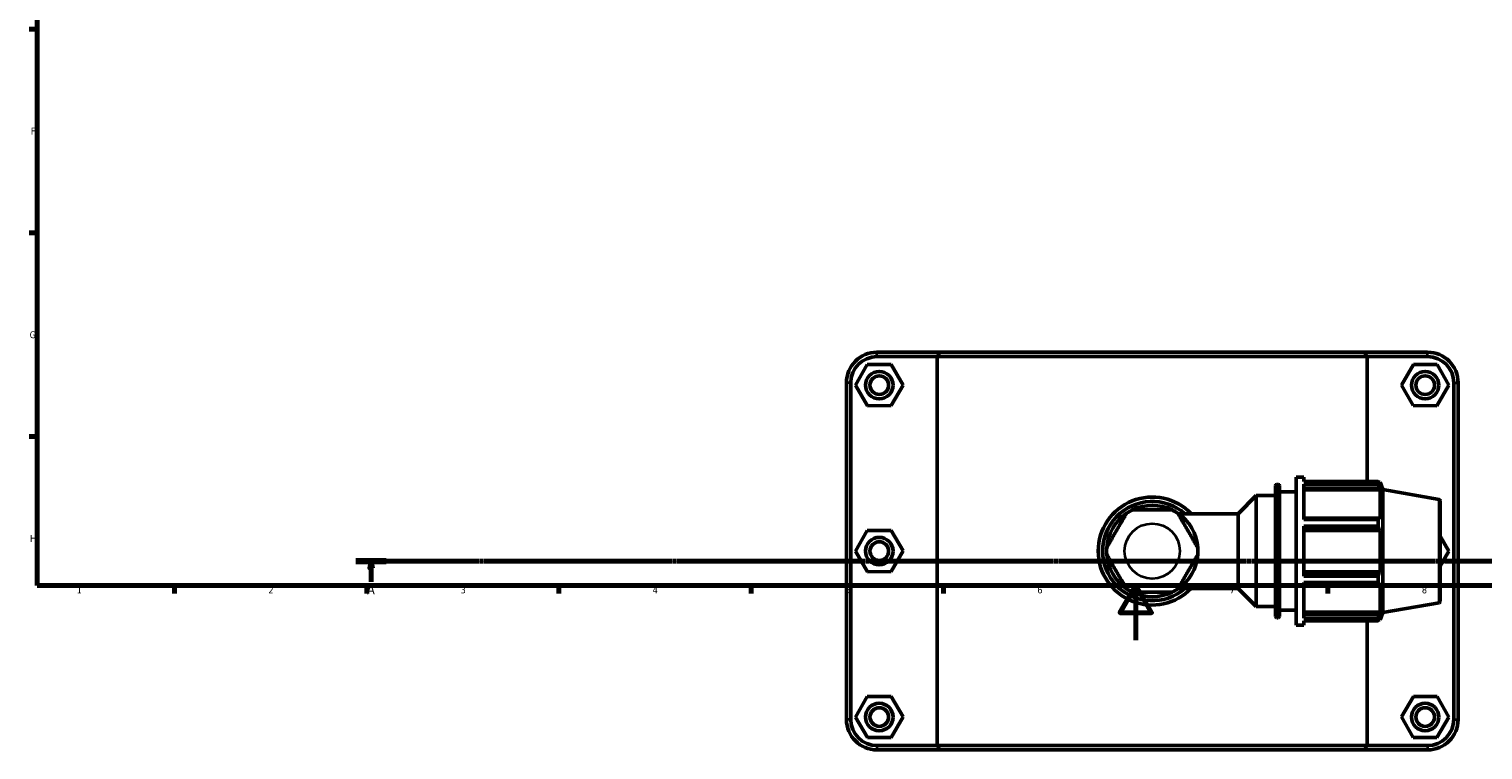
# Model space of a CAD drawing. Header units: millimetres. Extents: x 0 to 904, y -40 to 1304.
# Tile 1 of 6: x 17 to 547, y -40 to 223. Entities that reach past the tile are written whole.
import ezdxf

# ---------------------------------------------------------------- set-up
doc = ezdxf.new("R2010")
doc.units = ezdxf.units.MM
doc.linetypes.add('CHAIN', pattern=[0.7087, 0.4724, -0.0591, 0.1181, -0.0591])
for name, color, linetype, lineweight in [('Border (ISO)', 7, 'Continuous', 70), ('Section Line (ISO)', 7, 'CHAIN', 70), ('Visible (ISO)', 7, 'Continuous', 50), ('Visible Narrow (ISO)', 7, 'Continuous', 35)]:
    doc.layers.add(name, color=color, linetype=linetype, lineweight=lineweight)
doc.styles.add('Label Text (ISO)', font='tahoma.ttf')
doc.styles.add('Note Text (ISO)', font='tahoma.ttf')

# ---------------------------------------------------------------- blocks, each defined once
blk = doc.blocks.new('Borders Default Border')
at = {"layer": 'Border (ISO)'}
for p, q in [((20, 222.75), (17.1, 222.75)), ((20, 148.5), (17.1, 148.5)), ((20, 74.25), (17.1, 74.25)), ((70.08, 20), (70.08, 17.1)), ((140.17, 20), (140.17, 17.1)), ((210.25, 20), (210.25, 17.1)), ((280.33, 20), (280.33, 17.1)), ((350.42, 20), (350.42, 17.1)), ((490.58, 20), (490.58, 17.1))]:
    blk.add_line(p, q, dxfattribs=at)
at = {"layer": 'Border (ISO)', "flags": 128}
for points in [[(20, 20), (20, 574), (821, 574), (821, 20), (20, 20)], [(420.5, 0), (420.5, 20), (414.73, 10), (426.27, 10), (420.5, 20)]]:
    blk.add_lwpolyline(points, dxfattribs=at)
at = {"layer": 'Border (ISO)', "color": 232, "true_color": 0xca0064, "char_height": 2.5, "attachment_point": 7, "style": 'Note Text (ISO)'}
for s, insert in [('F', (17.7, 184.38)), ('G', (17.31, 110.08)), ('H', (17.44, 35.88)), ('1', (34.48, 17.1)), ('2', (104.37, 17.1)), ('3', (174.43, 17.05)), ('4', (244.42, 17.1)), ('5', (314.64, 17.05)), ('6', (384.66, 17.05)), ('7', (454.77, 17.1)), ('8', (524.81, 17.04))]:
    blk.add_mtext(s, dxfattribs=dict(at, insert=insert))
blk = doc.blocks.new('2dTransSection0')
at = {"layer": 'Section Line (ISO)', "linetype": 'CHAIN'}
blk.add_line((136.27, 28.8), (729.55, 28.8), dxfattribs=at)
at = {"layer": 'Section Line (ISO)', "linetype": 'Continuous', "lineweight": 140}
blk.add_line((136.27, 28.8), (147.31, 28.8), dxfattribs=at)
at = {"layer": 'Section Line (ISO)', "linetype": 'Continuous'}
for p, q in [((141.79, 28.8), (141.29, 26.3)), ((141.79, 26.3), (141.79, 28.8)), ((142.29, 26.3), (141.79, 28.8)), ((141.29, 26.3), (142.29, 26.3)), ((141.79, 21.35), (141.79, 26.3))]:
    blk.add_line(p, q, dxfattribs=at)
at = {"layer": 'Section Line (ISO)', "linetype": 'Continuous', "flags": 128}
blk.add_lwpolyline([(142.29, 26.3), (141.79, 28.8), (141.29, 26.3), (142.29, 26.3)], dxfattribs=at)
at = {"layer": 'Section Line (ISO)'}
blk.add_solid([(142.29, 26.3), (141.79, 28.8), (141.29, 26.3), (142.29, 26.3)], dxfattribs=at)
at = {"layer": 'Section Line (ISO)', "insert": (140.3, 16.8), "char_height": 3.5, "attachment_point": 7, "style": 'Label Text (ISO)'}
blk.add_mtext('A', dxfattribs=at)

msp = doc.modelspace()

# ---------------------------------------------------------------- linework, layer by layer
at = {"layer": 'Visible (ISO)'}
for p, q in [((349.134, 105.01), (326.181, 105.01)), ((326.181, 103.41), (348.148, 103.41)), ((504.915, 103.41), (348.148, 103.41)), ((348.148, 103.41), (348.148, -38.39)), ((349.134, 105.01), (503.929, 105.01)), ((526.881, 105.01), (503.929, 105.01)), ((504.915, 103.41), (526.881, 103.41)), ((504.915, 57.915), (504.915, 103.41)), ((322.661, 100.487), (318.371, 92.964)), ((331.321, 100.533), (322.661, 100.487)), ((335.691, 93.057), (331.321, 100.533)), ((517.371, 93.057), (521.741, 100.533)), ((521.741, 100.533), (530.401, 100.487)), ((530.401, 100.487), (534.691, 92.964)), ((315.031, 93.86), (315.031, -28.84)), ((316.631, -28.84), (316.631, 93.86)), ((318.371, 92.964), (322.741, 85.487)), ((331.401, 85.534), (335.691, 93.057)), ((521.661, 85.534), (517.371, 93.057)), ((534.691, 92.964), (530.321, 85.487)), ((536.431, 93.86), (536.431, -28.84)), ((538.031, -28.84), (538.031, 93.86)), ((322.741, 85.487), (331.401, 85.534)), ((530.321, 85.487), (521.661, 85.534)), ((479.031, 5.51), (479.031, 59.51)), ((479.031, 59.51), (481.731, 59.51)), ((481.731, 57.915), (481.731, 59.51)), ((471.431, 8.71), (471.431, 56.31)), ((471.931, 56.81), (472.431, 56.81)), ((472.931, 56.31), (472.931, 8.71)), ((472.931, 54.11), (479.031, 54.11)), ((481.731, 57.915), (508.876, 57.915)), ((481.731, 44.01), (481.731, 56.939)), ((508.876, 56.939), (481.731, 56.939)), ((481.731, 55.502), (509.269, 55.502)), ((481.731, 54.783), (509.564, 54.783)), ((508.876, 56.939), (508.876, 57.915)), ((509.047, 57.62), (509.564, 57.62)), ((509.564, 56.458), (509.269, 57.231)), ((509.269, 55.502), (509.564, 54.783)), ((509.564, 56.458), (509.564, 57.62)), ((510.531, 54.963), (509.564, 57.62)), ((509.564, 44.105), (509.564, 54.783)), ((510.531, 10.057), (510.531, 54.963)), ((531.118, 51.333), (510.531, 54.963)), ((457.812, 46.141), (464.431, 52.76)), ((464.431, 12.26), (464.431, 52.76)), ((464.431, 52.76), (471.431, 52.76)), ((531.531, 50.841), (531.531, 14.18)), ((436.11, 46.141), (457.812, 46.141)), ((457.812, 18.879), (457.812, 46.141)), ((509.269, 44.479), (481.731, 44.479)), ((481.731, 44.01), (508.876, 44.01)), ((508.876, 41.653), (508.876, 44.01)), ((509.564, 44.105), (509.269, 44.479)), ((322.661, 39.987), (318.371, 32.464)), ((331.321, 40.033), (322.661, 39.987)), ((335.691, 32.557), (331.321, 40.033)), ((481.731, 23.368), (481.731, 41.653)), ((508.876, 41.653), (481.731, 41.653)), ((481.731, 40.305), (509.269, 40.305)), ((481.731, 40.061), (509.564, 40.061)), ((509.269, 40.305), (509.564, 40.061)), ((509.564, 24.96), (509.564, 40.061)), ((531.531, 38.006), (534.691, 32.464)), ((318.371, 32.464), (322.741, 24.987)), ((331.401, 25.034), (335.691, 32.557)), ((534.691, 32.464), (531.531, 27.058)), ((322.741, 24.987), (331.401, 25.034)), ((481.731, 24.96), (509.564, 24.96)), ((509.269, 24.716), (481.731, 24.716)), ((481.731, 23.368), (508.876, 23.368)), ((508.876, 21.011), (508.876, 23.368)), ((509.564, 24.96), (509.269, 24.716)), ((436.11, 18.879), (457.812, 18.879)), ((457.812, 18.879), (464.431, 12.26)), ((481.731, 8.082), (481.731, 21.011)), ((508.876, 21.011), (481.731, 21.011)), ((481.731, 20.542), (509.269, 20.542)), ((509.269, 20.542), (509.564, 20.916)), ((509.564, 10.237), (509.564, 20.916)), ((464.431, 12.26), (471.431, 12.26)), ((472.931, 10.91), (479.031, 10.91)), ((531.118, 13.687), (510.531, 10.057)), ((471.931, 8.21), (472.431, 8.21)), ((479.031, 5.51), (481.731, 5.51)), ((481.731, 10.237), (509.564, 10.237)), ((509.269, 9.519), (481.731, 9.519)), ((481.731, 8.082), (508.876, 8.082)), ((481.731, 5.51), (481.731, 7.105)), ((508.876, 7.105), (481.731, 7.105)), ((504.915, -38.39), (504.915, 7.105)), ((508.876, 7.105), (508.876, 8.082)), ((509.047, 7.4), (509.564, 7.4)), ((509.564, 10.237), (509.269, 9.519)), ((509.269, 7.79), (509.564, 8.562)), ((510.531, 10.057), (509.564, 7.4)), ((509.564, 7.4), (509.564, 8.562)), ((322.661, -20.513), (318.371, -28.036)), ((331.321, -20.467), (322.661, -20.513)), ((335.691, -27.943), (331.321, -20.467)), ((517.371, -27.943), (521.741, -20.467)), ((521.741, -20.467), (530.401, -20.513)), ((530.401, -20.513), (534.691, -28.036)), ((318.371, -28.036), (322.741, -35.513)), ((331.401, -35.466), (335.691, -27.943)), ((521.661, -35.466), (517.371, -27.943)), ((534.691, -28.036), (530.321, -35.513)), ((322.741, -35.513), (331.401, -35.466)), ((530.321, -35.513), (521.661, -35.466)), ((348.148, -38.39), (326.181, -38.39)), ((326.181, -39.99), (349.134, -39.99)), ((348.148, -38.39), (504.915, -38.39)), ((503.929, -39.99), (349.134, -39.99)), ((503.929, -39.99), (526.881, -39.99)), ((526.881, -38.39), (504.915, -38.39))]:
    msp.add_line(p, q, dxfattribs=at)
for centre, radius in [((327.031, 93.01), 5), ((327.031, 93.01), 3.4), ((526.031, 93.01), 5), ((526.031, 93.01), 3.4), ((327.031, 32.51), 5), ((327.031, 32.51), 3.4), ((327.031, -27.99), 5), ((327.031, -27.99), 3.4), ((526.031, -27.99), 5), ((526.031, -27.99), 3.4)]:
    msp.add_circle(centre, radius, dxfattribs=at)
for centre, radius, start, end in [((326.181, 93.86), 11.15, 90, 180), ((326.181, 93.86), 9.55, 90, 180), ((526.881, 93.86), 11.15, 0, 90), ((526.881, 93.86), 9.55, 0, 90), ((471.931, 56.31), 0.5, 90, 180), ((472.431, 56.31), 0.5, 0, 90), ((426.531, 32.51), 19.689, 43.81306, 316.18694), ((426.531, 32.51), 18.089, 48.89821, 311.10179), ((426.531, 32.51), 16.66, 64.20509, 115.79491), ((531.031, 50.841), 0.5, 0, 80), ((426.531, 32.51), 16.66, 124.20509, 175.79491), ((426.531, 32.51), 16.66, 115.79491, 124.20509), ((426.531, 32.51), 16.66, 55.79491, 64.20509), ((426.531, 32.51), 16.66, 4.20509, 55.79491), ((426.531, 32.51), 16.66, 175.79491, 184.20509), ((426.531, 32.51), 16.66, 355.79491, 4.20509), ((426.531, 32.51), 16.66, 184.20509, 235.79491), ((426.531, 32.51), 16.66, 304.20509, 355.79491), ((426.531, 32.51), 16.66, 235.79491, 244.20509), ((426.531, 32.51), 16.66, 244.20509, 295.79491), ((426.531, 32.51), 16.66, 295.79491, 304.20509), ((531.031, 14.18), 0.5, 280, 0), ((471.931, 8.71), 0.5, 180, 270), ((472.431, 8.71), 0.5, 270, 0), ((326.181, -28.84), 11.15, 180, 270), ((326.181, -28.84), 9.55, 180, 270), ((526.881, -28.84), 11.15, 270, 0), ((526.881, -28.84), 9.55, 270, 0)]:
    msp.add_arc(centre, radius, start, end, dxfattribs=at)
for points in [[(349.134, 105.01), (348.803, 104.478), (348.474, 103.944), (348.148, 103.41)], [(503.929, 105.01), (504.259, 104.478), (504.588, 103.944), (504.915, 103.41)], [(349.134, -39.99), (348.803, -39.457), (348.474, -38.924), (348.148, -38.39)], [(503.929, -39.99), (504.259, -39.457), (504.588, -38.924), (504.915, -38.39)]]:
    msp.add_open_spline(points, degree=3, dxfattribs=at)
for points, weights in [([(508.876, 57.915), (509.081, 57.566), (509.269, 57.231)], [1, 1.00202122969, 1.00322691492]), ([(509.269, 55.502), (509.081, 56.206), (508.876, 56.939)], [1.00322691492, 1.00202122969, 1]), ([(508.876, 44.01), (509.081, 44.249), (509.269, 44.479)], [1, 1.00202122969, 1.00322691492]), ([(509.269, 40.305), (509.081, 40.965), (508.876, 41.653)], [1.00322691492, 1.00202122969, 1]), ([(508.876, 23.368), (509.081, 24.056), (509.269, 24.716)], [1, 1.00202122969, 1.00322691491]), ([(509.269, 20.542), (509.081, 20.772), (508.876, 21.011)], [1.00322691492, 1.00202122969, 1]), ([(508.876, 8.082), (509.081, 8.815), (509.269, 9.519)], [1, 1.00202122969, 1.00322691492]), ([(509.269, 7.79), (509.081, 7.455), (508.876, 7.105)], [1.00322691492, 1.00202122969, 1])]:
    msp.add_rational_spline(points, weights, degree=2, dxfattribs=at)
for points in [[(417.166, 46.289), (417.166, 46.289), (417.13, 46.228), (417.009, 46.018), (416.891, 45.812), (416.593, 45.297), (416.336, 44.851), (415.911, 44.116), (415.671, 43.7), (415.175, 42.841), (414.848, 42.275), (414.185, 41.126), (413.848, 40.543), (413.234, 39.478), (412.897, 38.895), (412.233, 37.745), (411.907, 37.18), (411.411, 36.321), (411.171, 35.905), (410.746, 35.169), (410.489, 34.724), (410.191, 34.208), (410.073, 34.003), (409.951, 33.793), (409.916, 33.732), (409.916, 33.732)], [(433.781, 47.51), (433.781, 47.51), (433.71, 47.51), (433.468, 47.51), (433.231, 47.51), (432.635, 47.51), (432.121, 47.51), (431.272, 47.51), (430.792, 47.51), (429.8, 47.51), (429.146, 47.51), (427.819, 47.51), (427.146, 47.51), (425.917, 47.51), (425.243, 47.51), (423.916, 47.51), (423.263, 47.51), (422.271, 47.51), (421.791, 47.51), (420.941, 47.51), (420.427, 47.51), (419.832, 47.51), (419.595, 47.51), (419.352, 47.51), (419.282, 47.51), (419.282, 47.51)], [(443.146, 33.732), (443.146, 33.732), (443.111, 33.793), (442.99, 34.003), (442.871, 34.208), (442.574, 34.724), (442.317, 35.169), (441.892, 35.905), (441.652, 36.321), (441.156, 37.18), (440.829, 37.745), (440.166, 38.895), (439.829, 39.478), (439.214, 40.543), (438.878, 41.126), (438.214, 42.275), (437.887, 42.841), (437.391, 43.7), (437.151, 44.116), (436.727, 44.851), (436.469, 45.297), (436.172, 45.812), (436.053, 46.018), (435.932, 46.228), (435.897, 46.289), (435.897, 46.289)], [(409.916, 31.289), (409.916, 31.289), (409.951, 31.228), (410.073, 31.018), (410.191, 30.812), (410.489, 30.297), (410.746, 29.851), (411.171, 29.116), (411.411, 28.7), (411.907, 27.841), (412.233, 27.275), (412.897, 26.126), (413.234, 25.543), (413.848, 24.478), (414.185, 23.895), (414.848, 22.745), (415.175, 22.18), (415.671, 21.321), (415.911, 20.905), (416.336, 20.169), (416.593, 19.724), (416.891, 19.208), (417.009, 19.003), (417.13, 18.793), (417.166, 18.732), (417.166, 18.732)], [(435.897, 18.732), (435.897, 18.732), (435.932, 18.793), (436.053, 19.003), (436.172, 19.208), (436.469, 19.724), (436.727, 20.169), (437.151, 20.905), (437.391, 21.321), (437.887, 22.18), (438.214, 22.745), (438.878, 23.895), (439.214, 24.478), (439.829, 25.543), (440.166, 26.126), (440.829, 27.275), (441.156, 27.841), (441.652, 28.7), (441.892, 29.116), (442.317, 29.851), (442.574, 30.297), (442.871, 30.812), (442.99, 31.018), (443.111, 31.228), (443.146, 31.289), (443.146, 31.289)], [(419.282, 17.51), (419.282, 17.51), (419.352, 17.51), (419.595, 17.51), (419.832, 17.51), (420.427, 17.51), (420.941, 17.51), (421.791, 17.51), (422.271, 17.51), (423.263, 17.51), (423.916, 17.51), (425.243, 17.51), (425.917, 17.51), (427.146, 17.51), (427.819, 17.51), (429.146, 17.51), (429.8, 17.51), (430.792, 17.51), (431.272, 17.51), (432.121, 17.51), (432.635, 17.51), (433.231, 17.51), (433.468, 17.51), (433.71, 17.51), (433.781, 17.51), (433.781, 17.51)]]:
    msp.add_open_spline(points, degree=3, knots=[0.8771048, 0.8771048, 0.8771048, 0.8771048, 0.9746014, 0.9746014, 1.0895129, 1.0895129, 1.2537303, 1.2537303, 1.3854494, 1.3854494, 1.5698295, 1.5698295, 1.7542095, 1.7542095, 1.9385896, 1.9385896, 2.1229697, 2.1229697, 2.2546888, 2.2546888, 2.4189062, 2.4189062, 2.5338177, 2.5338177, 2.6313143, 2.6313143, 2.6313143, 2.6313143], dxfattribs=at)
at = {"layer": 'Visible Narrow (ISO)'}
for p, q in [((326.181, 103.49), (326.181, 104.93)), ((526.881, 103.49), (526.881, 104.93)), ((316.551, 93.86), (315.111, 93.86)), ((536.511, 93.86), (537.951, 93.86)), ((471.931, 56.511), (471.931, 8.51)), ((472.431, 8.51), (472.431, 56.511)), ((531.118, 13.919), (531.118, 51.101)), ((316.551, -28.84), (315.111, -28.84)), ((536.511, -28.84), (537.951, -28.84)), ((326.181, -38.47), (326.181, -39.91)), ((526.881, -38.47), (526.881, -39.91))]:
    msp.add_line(p, q, dxfattribs=at)
msp.add_circle((426.531, 32.51), 10.06, dxfattribs=at)

# ---------------------------------------------------------------- block references
msp.add_blockref('Borders Default Border', (0, 0))
at = {"layer": 'Section Line (ISO)'}
msp.add_blockref('2dTransSection0', (0, 0), dxfattribs=at)

doc.saveas('drawing.dxf')
